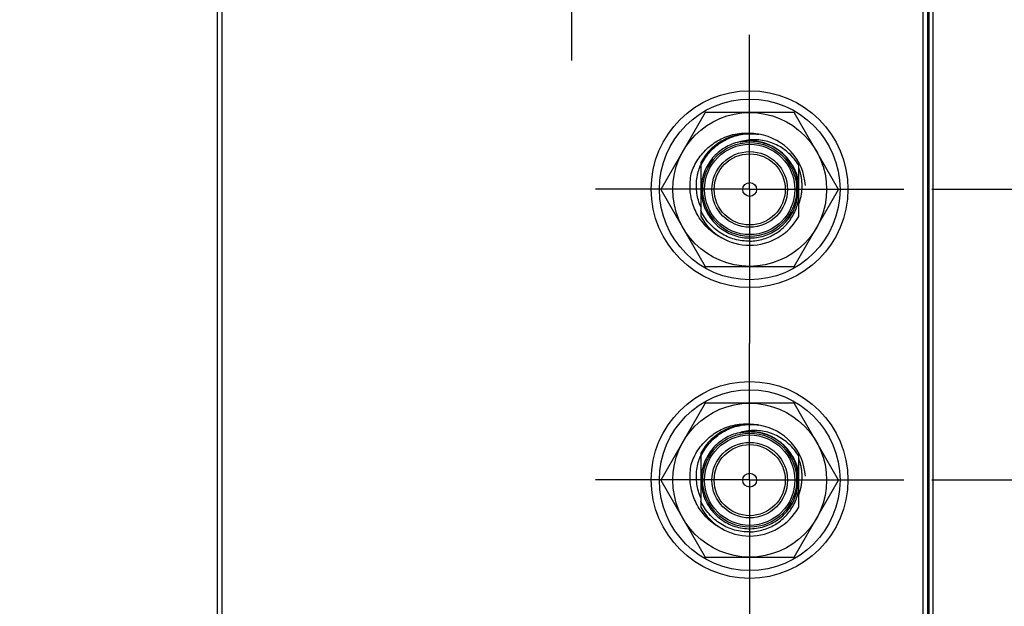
# Model space of a CAD drawing. Header units: inches. Extents: x 0.2 to 16.8, y 0.1 to 10.8.
# Tile 3 of 26: x 2.4 to 4.6, y 4.2 to 5.5. Entities that reach past the tile are written whole.
import ezdxf

# ---------------------------------------------------------------- set-up
doc = ezdxf.new("R2010")
doc.units = ezdxf.units.IN
doc.header["$LTSCALE"] = 0.935
doc.header["$MEASUREMENT"] = 0
doc.linetypes.add('CENTER', pattern=[0.6, 0.375, -0.075, 0.075, -0.075])
doc.layers.get('0').update_dxf_attribs({"linetype": 'CONTINUOUS'})
doc.layers.add('DEFAULT_1', color=7, linetype='CENTER')
doc.layers.add('DIMENSIONS', color=7, linetype='CONTINUOUS')
doc.styles.get("Standard").update_dxf_attribs({"font": 'txt', "width": 0.8})
doc.dimstyles.new('DIMSTYLE_1', dxfattribs={"dimtxt": 0.125, "dimasz": 0.18, "dimexe": 0.18, "dimexo": 0.0625, "dimgap": 0.09, "dimtad": 0, "dimtih": 1, "dimtoh": 1, "dimdec": 3, "dimzin": 4, "dimdsep": 46, "dimtxsty": 'STANDARD', "dimblk": '_FILLED', "dimblk1": '_FILLED', "dimblk2": '_FILLED', "dimcen": 0.09, "dimadec": 0, "dimazin": 0, "dimtp": 0.001, "dimtm": 0.001, "dimtfac": 1, "dimtdec": 3, "dimtofl": 0, "dimtmove": 0, "dimatfit": 3, "dimldrblk": '_FILLED', "dimfxl": 1, "dimtolj": 1, "dimtzin": 4, "dimarcsym": 0})

# ---------------------------------------------------------------- blocks, each defined once
blk = doc.blocks.new('*D13')
at = {"layer": 'DIMENSIONS', "color": 2, "linetype": 'CONTINUOUS'}
blk.add_line((4.4818, 5.1148), (5.152, 5.1148), dxfattribs=at)
at = {"layer": 'DIMENSIONS', "color": 2, "linetype": 'CONTINUOUS', "width": 0.8}
for s, p in [('2.379', (5.3145, 5.0523)), ('[', (5.9395, 5.0523)), ('60.42', (6.0395, 5.0523)), (']', (6.5395, 5.0523)), ('-', (5.2145, 5.0523))]:
    blk.add_text(s, height=0.125, dxfattribs=at).set_placement(p)
blk = doc.blocks.new('_FILLED')
at = {"color": 0, "linetype": 'BYBLOCK'}
blk.add_solid([(0, 0), (-1, 0.174), (-1, -0.174)], dxfattribs=at)
blk = doc.blocks.new('*D14')
at = {"layer": 'DIMENSIONS', "color": 2, "linetype": 'CONTINUOUS'}
blk.add_line((4.4818, 4.4648), (5.1894, 4.4648), dxfattribs=at)
at = {"layer": 'DIMENSIONS', "color": 2, "linetype": 'CONTINUOUS', "width": 0.8}
for s, p in [('[', (5.9769, 4.4023)), (']', (6.5769, 4.4023)), ('3.029', (5.3519, 4.4023)), ('76.93', (6.0769, 4.4023)), ('-', (5.2519, 4.4023))]:
    blk.add_text(s, height=0.125, dxfattribs=at).set_placement(p)
blk = doc.blocks.new('*D15')
at = {"layer": 'DIMENSIONS', "color": 2, "linetype": 'CONTINUOUS'}
blk.add_line((4.4818, 3.8148), (5.208, 3.8148), dxfattribs=at)
at = {"layer": 'DIMENSIONS', "color": 2, "linetype": 'CONTINUOUS', "width": 0.8}
for s, p in [('3.679', (5.3705, 3.7523)), ('[', (5.9955, 3.7523)), ('93.44', (6.0955, 3.7523)), (']', (6.5955, 3.7523)), ('-', (5.2705, 3.7523))]:
    blk.add_text(s, height=0.125, dxfattribs=at).set_placement(p)
blk = doc.blocks.new('*D16')
at = {"layer": 'DIMENSIONS', "color": 2, "linetype": 'CONTINUOUS'}
blk.add_line((2.8818, 2.6729), (2.1743, 2.6729), dxfattribs=at)
at = {"layer": 'DIMENSIONS', "color": 2, "linetype": 'CONTINUOUS', "width": 0.8}
for s, p in [('4.821', (0.6868, 2.6104)), ('[', (1.3118, 2.6104)), ('122.45', (1.4118, 2.6104)), (']', (2.0118, 2.6104)), ('-', (0.5868, 2.6104))]:
    blk.add_text(s, height=0.125, dxfattribs=at).set_placement(p)

msp = doc.modelspace()

# ---------------------------------------------------------------- linework, layer by layer
at = {"color": 7, "linetype": 'CONTINUOUS'}
for p, q in [((2.8843, 2.4779), (2.8843, 7.6156)), ((4.4723, 7.6156), (4.4723, 2.5506)), ((2.8943, 7.5816), (2.8943, 3.5116)), ((4.4623, 2.5766), (4.4623, 7.5816)), ((4.484, 7.2156), (4.484, 3.2156)), ((3.9752, 5.2863), (3.8759, 5.1143)), ((4.1738, 5.2863), (3.9752, 5.2863)), ((4.2731, 5.1143), (4.1738, 5.2863)), ((4.0745, 5.222), (4.0728, 5.2219)), ((3.965, 5.1746), (3.965, 5.054)), ((4.184, 5.054), (4.184, 5.1746)), ((3.8759, 5.1143), (3.9752, 4.9423)), ((4.1738, 4.9423), (4.2731, 5.1143)), ((3.9752, 4.9423), (4.1738, 4.9423)), ((3.9752, 4.6363), (3.8759, 4.4643)), ((4.1738, 4.6363), (3.9752, 4.6363)), ((4.2731, 4.4643), (4.1738, 4.6363)), ((4.0745, 4.572), (4.0728, 4.5719)), ((3.965, 4.5246), (3.965, 4.404)), ((4.184, 4.404), (4.184, 4.5246)), ((3.8759, 4.4643), (3.9752, 4.2923)), ((4.1738, 4.2923), (4.2731, 4.4643)), ((3.9752, 4.2923), (4.1738, 4.2923))]:
    msp.add_line(p, q, dxfattribs=at)
at = {"color": 9, "linetype": 'CONTINUOUS'}
for p, q in [((4.4753, 7.2156), (4.4753, 3.2156)), ((4.4839, 7.2156), (4.4839, 3.2156))]:
    msp.add_line(p, q, dxfattribs=at)
at = {"color": 7, "linetype": 'CONTINUOUS'}
for centre, radius in [((4.0743, 5.1148), 0.22), ((4.0745, 5.1143), 0.202), ((4.0745, 5.1143), 0.172), ((4.0745, 5.1143), 0.105), ((4.0745, 5.1143), 0.0845), ((4.0745, 5.1143), 0.0795), ((4.0745, 5.1143), 0.0155), ((4.0743, 4.4648), 0.22), ((4.0745, 4.4643), 0.202), ((4.0745, 4.4643), 0.172), ((4.0745, 4.4643), 0.105), ((4.0745, 4.4643), 0.0845), ((4.0745, 4.4643), 0.0795), ((4.0745, 4.4643), 0.0155)]:
    msp.add_circle(centre, radius, dxfattribs=at)
at = {"color": 9, "linetype": 'CONTINUOUS'}
for centre in [(4.0745, 5.1143), (4.0745, 4.4643)]:
    msp.add_circle(centre, 0.101, dxfattribs=at)
at = {"color": 7, "linetype": 'CONTINUOUS'}
for centre, start, end in [((4.0745, 5.1143), 81.1679, 151.1635), ((4.0745, 5.1143), 3.9814, 80.4922), ((4.0745, 5.1143), 208.8365, 331.1635), ((4.0745, 4.4643), 81.1679, 151.1635), ((4.0745, 4.4643), 3.9814, 80.4922), ((4.0745, 4.4643), 208.8365, 331.1635)]:
    msp.add_arc(centre, 0.125, start, end, dxfattribs=at)
for points, knots in [([(3.9448, 5.1536), (3.9469, 5.1591), (3.9517, 5.17), (3.9609, 5.1851), (3.972, 5.1988), (3.9846, 5.2108), (3.9989, 5.2211), (4.0148, 5.2296), (4.0324, 5.236), (4.0511, 5.2398), (4.0675, 5.2406), (4.0775, 5.2399), (4.0811, 5.2395)], [0, 0, 0, 0, 0.102064, 0.204538, 0.305672, 0.405341, 0.505469, 0.60861, 0.716592, 0.827543, 0.937734, 1, 1, 1, 1]), ([(3.965, 5.1667), (3.9674, 5.172), (3.973, 5.1823), (3.9835, 5.1965), (3.9959, 5.209), (4.01, 5.2196), (4.0256, 5.2281), (4.0422, 5.2343), (4.0596, 5.2381), (4.0774, 5.2393), (4.0893, 5.2385), (4.0952, 5.2376)], [0, 0, 0, 0, 0.110034, 0.220342, 0.330921, 0.441769, 0.552888, 0.664281, 0.775947, 0.887876, 1, 1, 1, 1]), ([(4.0728, 5.2219), (4.0723, 5.2219), (4.0714, 5.2219), (4.07, 5.2219), (4.0687, 5.2218), (4.0675, 5.2217), (4.0664, 5.2217), (4.0653, 5.2216), (4.0644, 5.2215), (4.0635, 5.2214), (4.0628, 5.2214), (4.062, 5.2213), (4.0614, 5.2212), (4.0608, 5.2212), (4.0603, 5.2211), (4.0598, 5.2211), (4.0594, 5.221), (4.059, 5.221), (4.0586, 5.2209), (4.0583, 5.2209), (4.058, 5.2208), (4.0578, 5.2208), (4.0575, 5.2208), (4.0573, 5.2207), (4.057, 5.2207), (4.0568, 5.2207), (4.0566, 5.2207), (4.0564, 5.2206), (4.0562, 5.2206), (4.056, 5.2206), (4.0558, 5.2206), (4.0556, 5.2205), (4.0554, 5.2205), (4.0552, 5.2205), (4.0551, 5.2205), (4.0549, 5.2205), (4.0548, 5.2204), (4.0546, 5.2204), (4.0545, 5.2204), (4.0543, 5.2204), (4.0542, 5.2204), (4.0541, 5.2204), (4.054, 5.2203), (4.0538, 5.2203), (4.0537, 5.2203), (4.0536, 5.2203), (4.0535, 5.2203), (4.0534, 5.2203), (4.0533, 5.2203), (4.0532, 5.2203), (4.0531, 5.2203), (4.053, 5.2203), (4.053, 5.2203), (4.0529, 5.2203), (4.0528, 5.2203), (4.0528, 5.2204), (4.0528, 5.2204), (4.0529, 5.2204), (4.0529, 5.2205), (4.053, 5.2205), (4.0531, 5.2206), (4.0532, 5.2206), (4.0532, 5.2206), (4.0533, 5.2206), (4.0533, 5.2207), (4.0534, 5.2207), (4.0534, 5.2207), (4.0535, 5.2207), (4.0535, 5.2207), (4.0536, 5.2208), (4.0536, 5.2208), (4.0537, 5.2208), (4.0537, 5.2208), (4.0538, 5.2208), (4.0538, 5.2208), (4.0539, 5.2209), (4.0539, 5.2209), (4.054, 5.2209), (4.0541, 5.2209), (4.0542, 5.221), (4.0543, 5.221), (4.0544, 5.221), (4.0546, 5.2211), (4.0547, 5.2211), (4.0548, 5.2211), (4.0549, 5.2212)], [0, 0, 0, 0, 0.063896, 0.126964, 0.185378, 0.239361, 0.289127, 0.334885, 0.376846, 0.415223, 0.45023, 0.482081, 0.510992, 0.537178, 0.560853, 0.582233, 0.601533, 0.618968, 0.634753, 0.649103, 0.662232, 0.674356, 0.685688, 0.696447, 0.706823, 0.716902, 0.726681, 0.736159, 0.745338, 0.75422, 0.762807, 0.771103, 0.779112, 0.78684, 0.794293, 0.801478, 0.808402, 0.815072, 0.821498, 0.827687, 0.833648, 0.839388, 0.844916, 0.850239, 0.855365, 0.860301, 0.865053, 0.869627, 0.874029, 0.878261, 0.882327, 0.886237, 0.88992, 0.893271, 0.896178, 0.898271, 0.900658, 0.903697, 0.907168, 0.910954, 0.914838, 0.918519, 0.921798, 0.924735, 0.927384, 0.929797, 0.932025, 0.934119, 0.936132, 0.938115, 0.940121, 0.942201, 0.94441, 0.946798, 0.949419, 0.952325, 0.955568, 0.959201, 0.963277, 0.967848, 0.972968, 0.97869, 0.985066, 0.992152, 1, 1, 1, 1]), ([(4.184, 5.1685), (4.181, 5.1734), (4.1744, 5.1828), (4.1626, 5.1952), (4.1492, 5.2058), (4.1346, 5.2142), (4.1191, 5.2204), (4.103, 5.2243), (4.0867, 5.2257), (4.0705, 5.2248), (4.06, 5.2226), (4.0549, 5.2212)], [0, 0, 0, 0, 0.115442, 0.22982, 0.343123, 0.455349, 0.566493, 0.676547, 0.785501, 0.893339, 1, 1, 1, 1]), ([(4.136, 5.2039), (4.1315, 5.2068), (4.1221, 5.212), (4.107, 5.2177), (4.091, 5.2212), (4.08, 5.222), (4.0745, 5.222)], [0, 0, 0, 0, 0.2473, 0.494927, 0.745642, 1, 1, 1, 1]), ([(4.1738, 5.1618), (4.1719, 5.1657), (4.1672, 5.1737), (4.1585, 5.1849), (4.148, 5.1953), (4.1401, 5.2012), (4.136, 5.2039)], [0, 0, 0, 0, 0.225695, 0.486354, 0.744517, 1, 1, 1, 1]), ([(4.0062, 5.0089), (4.0049, 5.0097), (3.9982, 5.0136), (3.9866, 5.022), (3.9729, 5.0354), (3.9615, 5.0505), (3.9527, 5.0667), (3.9464, 5.0833), (3.9424, 5.1005), (3.9407, 5.1181), (3.9414, 5.136), (3.9434, 5.1478), (3.9448, 5.1536)], [0, 0, 0, 0, 0.026471, 0.139212, 0.253478, 0.366509, 0.474717, 0.579415, 0.68289, 0.787425, 0.893665, 1, 1, 1, 1]), ([(3.965, 5.075), (3.9629, 5.0798), (3.9593, 5.0899), (3.956, 5.1056), (3.9549, 5.1218), (3.956, 5.138), (3.9591, 5.1532), (3.9623, 5.1628), (3.964, 5.1671)], [0, 0, 0, 0, 0.167965, 0.33785, 0.509132, 0.680735, 0.853358, 1, 1, 1, 1]), ([(4.184, 5.1318), (4.1831, 5.1367), (4.1806, 5.1464), (4.1766, 5.1562), (4.1741, 5.1613), (4.1738, 5.1618)], [0, 0, 0, 0, 0.470251, 0.937438, 1, 1, 1, 1]), ([(4.184, 5.162), (4.185, 5.1593), (4.1867, 5.154), (4.1887, 5.1458), (4.1901, 5.1375), (4.1909, 5.1291), (4.1911, 5.1205), (4.1907, 5.1117), (4.1895, 5.1024), (4.1874, 5.0925), (4.1853, 5.0858), (4.184, 5.0823)], [0, 0, 0, 0, 0.103629, 0.207463, 0.311219, 0.414754, 0.518801, 0.626254, 0.739985, 0.863527, 1, 1, 1, 1]), ([(4.0745, 4.9986), (4.0797, 4.9987), (4.0902, 4.9997), (4.1056, 5.0033), (4.1203, 5.0089), (4.134, 5.0165), (4.1465, 5.0257), (4.1576, 5.0366), (4.1671, 5.0488), (4.1748, 5.0622), (4.1806, 5.0764), (4.1831, 5.0862), (4.184, 5.0912)], [0, 0, 0, 0, 0.100923, 0.202783, 0.304613, 0.405227, 0.504889, 0.604626, 0.704471, 0.803538, 0.901672, 1, 1, 1, 1]), ([(4.0745, 4.9986), (4.0689, 4.9985), (4.0575, 4.999), (4.0407, 5.0024), (4.0246, 5.0081), (4.0094, 5.0162), (3.9956, 5.0264), (3.9833, 5.0385), (3.9729, 5.0523), (3.9674, 5.0625), (3.965, 5.0677)], [0, 0, 0, 0, 0.123849, 0.248029, 0.37254, 0.497377, 0.62254, 0.748034, 0.873855, 1, 1, 1, 1]), ([(3.9448, 4.5036), (3.9469, 4.5091), (3.9517, 4.52), (3.9609, 4.5351), (3.972, 4.5488), (3.9846, 4.5608), (3.9989, 4.5711), (4.0148, 4.5796), (4.0324, 4.586), (4.0511, 4.5898), (4.0675, 4.5906), (4.0775, 4.5899), (4.0811, 4.5895)], [0, 0, 0, 0, 0.102064, 0.204538, 0.305672, 0.405341, 0.505469, 0.60861, 0.716592, 0.827543, 0.937734, 1, 1, 1, 1]), ([(3.965, 4.5167), (3.9674, 4.522), (3.973, 4.5323), (3.9835, 4.5465), (3.9959, 4.559), (4.01, 4.5696), (4.0256, 4.5781), (4.0422, 4.5843), (4.0596, 4.5881), (4.0774, 4.5893), (4.0893, 4.5885), (4.0952, 4.5876)], [0, 0, 0, 0, 0.110034, 0.220342, 0.330921, 0.441769, 0.552888, 0.664281, 0.775947, 0.887876, 1, 1, 1, 1]), ([(4.0728, 4.5719), (4.0723, 4.5719), (4.0714, 4.5719), (4.07, 4.5719), (4.0687, 4.5718), (4.0675, 4.5717), (4.0664, 4.5717), (4.0653, 4.5716), (4.0644, 4.5715), (4.0635, 4.5714), (4.0628, 4.5714), (4.062, 4.5713), (4.0614, 4.5712), (4.0608, 4.5712), (4.0603, 4.5711), (4.0598, 4.5711), (4.0594, 4.571), (4.059, 4.571), (4.0586, 4.5709), (4.0583, 4.5709), (4.058, 4.5708), (4.0578, 4.5708), (4.0575, 4.5708), (4.0573, 4.5707), (4.057, 4.5707), (4.0568, 4.5707), (4.0566, 4.5707), (4.0564, 4.5706), (4.0562, 4.5706), (4.056, 4.5706), (4.0558, 4.5706), (4.0556, 4.5705), (4.0554, 4.5705), (4.0552, 4.5705), (4.0551, 4.5705), (4.0549, 4.5705), (4.0548, 4.5704), (4.0546, 4.5704), (4.0545, 4.5704), (4.0543, 4.5704), (4.0542, 4.5704), (4.0541, 4.5704), (4.054, 4.5703), (4.0538, 4.5703), (4.0537, 4.5703), (4.0536, 4.5703), (4.0535, 4.5703), (4.0534, 4.5703), (4.0533, 4.5703), (4.0532, 4.5703), (4.0531, 4.5703), (4.053, 4.5703), (4.053, 4.5703), (4.0529, 4.5703), (4.0528, 4.5703), (4.0528, 4.5704), (4.0528, 4.5704), (4.0529, 4.5704), (4.0529, 4.5705), (4.053, 4.5705), (4.0531, 4.5706), (4.0532, 4.5706), (4.0532, 4.5706), (4.0533, 4.5706), (4.0533, 4.5707), (4.0534, 4.5707), (4.0534, 4.5707), (4.0535, 4.5707), (4.0535, 4.5707), (4.0536, 4.5708), (4.0536, 4.5708), (4.0537, 4.5708), (4.0537, 4.5708), (4.0538, 4.5708), (4.0538, 4.5708), (4.0539, 4.5709), (4.0539, 4.5709), (4.054, 4.5709), (4.0541, 4.5709), (4.0542, 4.571), (4.0543, 4.571), (4.0544, 4.571), (4.0546, 4.5711), (4.0547, 4.5711), (4.0548, 4.5711), (4.0549, 4.5712)], [0, 0, 0, 0, 0.063896, 0.126964, 0.185378, 0.239361, 0.289127, 0.334885, 0.376846, 0.415223, 0.45023, 0.482081, 0.510992, 0.537178, 0.560853, 0.582233, 0.601533, 0.618968, 0.634753, 0.649103, 0.662232, 0.674356, 0.685688, 0.696447, 0.706823, 0.716902, 0.726681, 0.736159, 0.745338, 0.75422, 0.762807, 0.771103, 0.779112, 0.78684, 0.794293, 0.801478, 0.808402, 0.815072, 0.821498, 0.827687, 0.833648, 0.839388, 0.844916, 0.850239, 0.855365, 0.860301, 0.865053, 0.869627, 0.874029, 0.878261, 0.882327, 0.886237, 0.88992, 0.893271, 0.896178, 0.898271, 0.900658, 0.903697, 0.907168, 0.910954, 0.914838, 0.918519, 0.921798, 0.924735, 0.927384, 0.929797, 0.932025, 0.934119, 0.936132, 0.938115, 0.940121, 0.942201, 0.94441, 0.946798, 0.949419, 0.952325, 0.955568, 0.959201, 0.963277, 0.967848, 0.972968, 0.97869, 0.985066, 0.992152, 1, 1, 1, 1]), ([(4.184, 4.5185), (4.181, 4.5234), (4.1744, 4.5328), (4.1626, 4.5452), (4.1492, 4.5558), (4.1346, 4.5642), (4.1191, 4.5704), (4.103, 4.5743), (4.0867, 4.5757), (4.0705, 4.5748), (4.06, 4.5726), (4.0549, 4.5712)], [0, 0, 0, 0, 0.115442, 0.22982, 0.343123, 0.455349, 0.566493, 0.676547, 0.785501, 0.893339, 1, 1, 1, 1]), ([(4.136, 4.5539), (4.1315, 4.5568), (4.1221, 4.562), (4.107, 4.5677), (4.091, 4.5712), (4.08, 4.572), (4.0745, 4.572)], [0, 0, 0, 0, 0.2473, 0.494927, 0.745642, 1, 1, 1, 1]), ([(4.1738, 4.5118), (4.1719, 4.5157), (4.1672, 4.5237), (4.1585, 4.5349), (4.148, 4.5453), (4.1401, 4.5512), (4.136, 4.5539)], [0, 0, 0, 0, 0.225695, 0.486354, 0.744517, 1, 1, 1, 1]), ([(3.965, 4.425), (3.9629, 4.4298), (3.9593, 4.4399), (3.956, 4.4556), (3.9549, 4.4718), (3.956, 4.488), (3.9591, 4.5032), (3.9623, 4.5128), (3.964, 4.5171)], [0, 0, 0, 0, 0.167965, 0.33785, 0.509132, 0.680735, 0.853358, 1, 1, 1, 1]), ([(4.0062, 4.3589), (4.0049, 4.3597), (3.9982, 4.3636), (3.9866, 4.372), (3.9729, 4.3854), (3.9615, 4.4005), (3.9527, 4.4167), (3.9464, 4.4333), (3.9424, 4.4505), (3.9407, 4.4681), (3.9414, 4.486), (3.9434, 4.4978), (3.9448, 4.5036)], [0, 0, 0, 0, 0.026471, 0.139212, 0.253478, 0.366509, 0.474717, 0.579415, 0.68289, 0.787425, 0.893665, 1, 1, 1, 1]), ([(4.184, 4.4818), (4.1831, 4.4867), (4.1806, 4.4964), (4.1766, 4.5062), (4.1741, 4.5113), (4.1738, 4.5118)], [0, 0, 0, 0, 0.470251, 0.937438, 1, 1, 1, 1]), ([(4.184, 4.512), (4.185, 4.5093), (4.1867, 4.504), (4.1887, 4.4958), (4.1901, 4.4875), (4.1909, 4.4791), (4.1911, 4.4705), (4.1907, 4.4617), (4.1895, 4.4524), (4.1874, 4.4425), (4.1853, 4.4358), (4.184, 4.4323)], [0, 0, 0, 0, 0.103629, 0.207463, 0.311219, 0.414754, 0.518801, 0.626254, 0.739985, 0.863527, 1, 1, 1, 1]), ([(4.0745, 4.3486), (4.0797, 4.3487), (4.0902, 4.3497), (4.1056, 4.3533), (4.1203, 4.3589), (4.134, 4.3665), (4.1465, 4.3757), (4.1576, 4.3866), (4.1671, 4.3988), (4.1748, 4.4122), (4.1806, 4.4264), (4.1831, 4.4362), (4.184, 4.4412)], [0, 0, 0, 0, 0.100923, 0.202783, 0.304613, 0.405227, 0.504889, 0.604626, 0.704471, 0.803538, 0.901672, 1, 1, 1, 1]), ([(4.0745, 4.3486), (4.0689, 4.3485), (4.0575, 4.349), (4.0407, 4.3524), (4.0246, 4.3581), (4.0094, 4.3662), (3.9956, 4.3764), (3.9833, 4.3885), (3.9729, 4.4023), (3.9674, 4.4125), (3.965, 4.4177)], [0, 0, 0, 0, 0.123849, 0.248029, 0.37254, 0.497377, 0.62254, 0.748034, 0.873855, 1, 1, 1, 1])]:
    msp.add_open_spline(points, degree=3, knots=knots, dxfattribs=at)
at = {"color": 9, "linetype": 'CONTINUOUS'}
for points, knots in [([(4.136, 5.2039), (4.1348, 5.2047), (4.1286, 5.2088), (4.1168, 5.2149), (4.0999, 5.2205), (4.0823, 5.2232), (4.0645, 5.223), (4.0469, 5.2199), (4.0301, 5.214), (4.0145, 5.2054), (4.0005, 5.1945), (3.9884, 5.1814), (3.9787, 5.1665), (3.9715, 5.1502), (3.967, 5.1329), (3.9654, 5.1152), (3.9667, 5.0974), (3.9709, 5.0801), (3.9779, 5.0637), (3.9874, 5.0487), (3.9992, 5.0354), (4.0131, 5.0242), (4.0286, 5.0154), (4.0453, 5.0092), (4.0627, 5.0059), (4.0805, 5.0054), (4.0982, 5.0078), (4.1152, 5.0131), (4.1311, 5.0211), (4.1455, 5.0315), (4.1581, 5.0442), (4.1684, 5.0587), (4.1762, 5.0747), (4.1813, 5.0918), (4.1835, 5.1094), (4.1828, 5.1272), (4.1793, 5.1447), (4.173, 5.1613), (4.164, 5.1767), (4.1527, 5.1904), (4.1416, 5.2001), (4.1344, 5.205), (4.132, 5.2065)], [0, 0, 0, 0, 0.00645, 0.032273, 0.058096, 0.083919, 0.109742, 0.135565, 0.161389, 0.187212, 0.213035, 0.238858, 0.264681, 0.290504, 0.316327, 0.34215, 0.367973, 0.393796, 0.419619, 0.445442, 0.471265, 0.497089, 0.522912, 0.548735, 0.574558, 0.600381, 0.626204, 0.652027, 0.67785, 0.703673, 0.729496, 0.755319, 0.781142, 0.806966, 0.832789, 0.858612, 0.884435, 0.910258, 0.936081, 0.961904, 0.987727, 1, 1, 1, 1]), ([(4.0746, 5.223), (4.0712, 5.223), (4.0619, 5.2225), (4.0469, 5.2199), (4.0301, 5.214), (4.0145, 5.2054), (4.0005, 5.1945), (3.9884, 5.1814), (3.9787, 5.1665), (3.9715, 5.1502), (3.967, 5.1329), (3.9654, 5.1152), (3.9667, 5.0974), (3.9709, 5.0801), (3.9779, 5.0637), (3.9874, 5.0487), (3.9992, 5.0354), (4.0131, 5.0242), (4.0286, 5.0154), (4.0453, 5.0092), (4.0627, 5.0059), (4.0805, 5.0054), (4.0982, 5.0078), (4.1152, 5.0131), (4.1311, 5.0211), (4.1455, 5.0315), (4.1581, 5.0442), (4.1684, 5.0587), (4.1762, 5.0747), (4.1813, 5.0918), (4.1835, 5.1094), (4.1828, 5.1272), (4.1793, 5.1447), (4.173, 5.1613), (4.164, 5.1767), (4.1527, 5.1904), (4.1416, 5.2001), (4.1344, 5.205), (4.132, 5.2065)], [0, 0, 0, 0, 0.016213, 0.044749, 0.073285, 0.101821, 0.130357, 0.158893, 0.187429, 0.215965, 0.244501, 0.273037, 0.301573, 0.330109, 0.358645, 0.387181, 0.415717, 0.444253, 0.472789, 0.501325, 0.529861, 0.558397, 0.586933, 0.61547, 0.644006, 0.672542, 0.701078, 0.729614, 0.75815, 0.786686, 0.815222, 0.843758, 0.872294, 0.90083, 0.929366, 0.957902, 0.986438, 1, 1, 1, 1]), ([(4.0746, 5.223), (4.0712, 5.223), (4.0619, 5.2225), (4.0469, 5.2199), (4.0301, 5.214), (4.0145, 5.2054), (4.0005, 5.1945), (3.9884, 5.1814), (3.9787, 5.1665), (3.9715, 5.1502), (3.967, 5.1329), (3.9654, 5.1152), (3.9667, 5.0974), (3.9709, 5.0801), (3.9779, 5.0637), (3.9874, 5.0487), (3.9992, 5.0354), (4.0131, 5.0242), (4.0286, 5.0154), (4.0453, 5.0092), (4.0627, 5.0059), (4.0805, 5.0054), (4.0982, 5.0078), (4.1152, 5.0131), (4.1311, 5.0211), (4.1455, 5.0315), (4.1581, 5.0442), (4.1684, 5.0587), (4.1762, 5.0747), (4.1813, 5.0918), (4.1835, 5.1094), (4.1828, 5.1272), (4.1793, 5.1447), (4.173, 5.1613), (4.164, 5.1767), (4.1527, 5.1904), (4.1393, 5.2021), (4.1241, 5.2115), (4.1076, 5.2183), (4.0903, 5.2223), (4.0725, 5.2234), (4.0607, 5.2222), (4.0549, 5.2212)], [0, 0, 0, 0, 0.014359, 0.039632, 0.064905, 0.090178, 0.115451, 0.140723, 0.165996, 0.191269, 0.216542, 0.241815, 0.267088, 0.29236, 0.317633, 0.342906, 0.368179, 0.393452, 0.418725, 0.443997, 0.46927, 0.494543, 0.519816, 0.545089, 0.570362, 0.595635, 0.620907, 0.64618, 0.671453, 0.696726, 0.721999, 0.747272, 0.772544, 0.797817, 0.82309, 0.848363, 0.873636, 0.898909, 0.924181, 0.949454, 0.974727, 1, 1, 1, 1]), ([(4.136, 4.5539), (4.1348, 4.5547), (4.1286, 4.5588), (4.1168, 4.5649), (4.0999, 4.5705), (4.0823, 4.5732), (4.0645, 4.573), (4.0469, 4.5699), (4.0301, 4.564), (4.0145, 4.5554), (4.0005, 4.5445), (3.9884, 4.5314), (3.9787, 4.5165), (3.9715, 4.5002), (3.967, 4.4829), (3.9654, 4.4652), (3.9667, 4.4474), (3.9709, 4.4301), (3.9779, 4.4137), (3.9874, 4.3987), (3.9992, 4.3854), (4.0131, 4.3742), (4.0286, 4.3654), (4.0453, 4.3592), (4.0627, 4.3559), (4.0805, 4.3554), (4.0982, 4.3578), (4.1152, 4.3631), (4.1311, 4.3711), (4.1455, 4.3815), (4.1581, 4.3942), (4.1684, 4.4087), (4.1762, 4.4247), (4.1813, 4.4418), (4.1835, 4.4594), (4.1828, 4.4772), (4.1793, 4.4947), (4.173, 4.5113), (4.164, 4.5267), (4.1527, 4.5404), (4.1416, 4.5501), (4.1344, 4.555), (4.132, 4.5565)], [0, 0, 0, 0, 0.00645, 0.032273, 0.058096, 0.083919, 0.109742, 0.135565, 0.161389, 0.187212, 0.213035, 0.238858, 0.264681, 0.290504, 0.316327, 0.34215, 0.367973, 0.393796, 0.419619, 0.445442, 0.471265, 0.497089, 0.522912, 0.548735, 0.574558, 0.600381, 0.626204, 0.652027, 0.67785, 0.703673, 0.729496, 0.755319, 0.781142, 0.806966, 0.832789, 0.858612, 0.884435, 0.910258, 0.936081, 0.961904, 0.987727, 1, 1, 1, 1]), ([(4.0746, 4.573), (4.0712, 4.573), (4.0619, 4.5725), (4.0469, 4.5699), (4.0301, 4.564), (4.0145, 4.5554), (4.0005, 4.5445), (3.9884, 4.5314), (3.9787, 4.5165), (3.9715, 4.5002), (3.967, 4.4829), (3.9654, 4.4652), (3.9667, 4.4474), (3.9709, 4.4301), (3.9779, 4.4137), (3.9874, 4.3987), (3.9992, 4.3854), (4.0131, 4.3742), (4.0286, 4.3654), (4.0453, 4.3592), (4.0627, 4.3559), (4.0805, 4.3554), (4.0982, 4.3578), (4.1152, 4.3631), (4.1311, 4.3711), (4.1455, 4.3815), (4.1581, 4.3942), (4.1684, 4.4087), (4.1762, 4.4247), (4.1813, 4.4418), (4.1835, 4.4594), (4.1828, 4.4772), (4.1793, 4.4947), (4.173, 4.5113), (4.164, 4.5267), (4.1527, 4.5404), (4.1416, 4.5501), (4.1344, 4.555), (4.132, 4.5565)], [0, 0, 0, 0, 0.016213, 0.044749, 0.073285, 0.101821, 0.130357, 0.158893, 0.187429, 0.215965, 0.244501, 0.273037, 0.301573, 0.330109, 0.358645, 0.387181, 0.415717, 0.444253, 0.472789, 0.501325, 0.529861, 0.558397, 0.586933, 0.61547, 0.644006, 0.672542, 0.701078, 0.729614, 0.75815, 0.786686, 0.815222, 0.843758, 0.872294, 0.90083, 0.929366, 0.957902, 0.986438, 1, 1, 1, 1]), ([(4.0746, 4.573), (4.0712, 4.573), (4.0619, 4.5725), (4.0469, 4.5699), (4.0301, 4.564), (4.0145, 4.5554), (4.0005, 4.5445), (3.9884, 4.5314), (3.9787, 4.5165), (3.9715, 4.5002), (3.967, 4.4829), (3.9654, 4.4652), (3.9667, 4.4474), (3.9709, 4.4301), (3.9779, 4.4137), (3.9874, 4.3987), (3.9992, 4.3854), (4.0131, 4.3742), (4.0286, 4.3654), (4.0453, 4.3592), (4.0627, 4.3559), (4.0805, 4.3554), (4.0982, 4.3578), (4.1152, 4.3631), (4.1311, 4.3711), (4.1455, 4.3815), (4.1581, 4.3942), (4.1684, 4.4087), (4.1762, 4.4247), (4.1813, 4.4418), (4.1835, 4.4594), (4.1828, 4.4772), (4.1793, 4.4947), (4.173, 4.5113), (4.164, 4.5267), (4.1527, 4.5404), (4.1393, 4.5521), (4.1241, 4.5615), (4.1076, 4.5683), (4.0903, 4.5723), (4.0725, 4.5734), (4.0607, 4.5722), (4.0549, 4.5712)], [0, 0, 0, 0, 0.014359, 0.039632, 0.064905, 0.090178, 0.115451, 0.140723, 0.165996, 0.191269, 0.216542, 0.241815, 0.267088, 0.29236, 0.317633, 0.342906, 0.368179, 0.393452, 0.418725, 0.443997, 0.46927, 0.494543, 0.519816, 0.545089, 0.570362, 0.595635, 0.620907, 0.64618, 0.671453, 0.696726, 0.721999, 0.747272, 0.772544, 0.797817, 0.82309, 0.848363, 0.873636, 0.898909, 0.924181, 0.949454, 0.974727, 1, 1, 1, 1])]:
    msp.add_open_spline(points, degree=3, knots=knots, dxfattribs=at)
at = {"color": 7, "linetype": 'CONTINUOUS'}
for points in [[(4.0811, 5.2395), (4.0819, 5.2394), (4.0827, 5.2393), (4.0835, 5.2392)], [(3.964, 5.1671), (3.9644, 5.1679), (3.9647, 5.1686), (3.965, 5.1694)], [(4.0153, 5.0043), (4.0122, 5.0057), (4.0092, 5.0073), (4.0062, 5.0089)], [(4.0811, 4.5895), (4.0819, 4.5894), (4.0827, 4.5893), (4.0835, 4.5892)], [(3.964, 4.5171), (3.9644, 4.5179), (3.9647, 4.5186), (3.965, 4.5194)], [(4.0153, 4.3543), (4.0122, 4.3557), (4.0092, 4.3573), (4.0062, 4.3589)]]:
    msp.add_open_spline(points, degree=3, dxfattribs=at)
at = {"layer": 'DEFAULT_1', "color": 7, "linetype": 'CENTER'}
for p, q in [((3.6763, 5.7476), (3.6763, 5.4026)), ((4.0743, 5.1148), (4.0743, 5.4598)), ((4.0743, 5.1148), (3.7293, 5.1148)), ((4.0743, 5.1148), (4.4193, 5.1148)), ((4.0743, 5.1148), (4.0743, 4.7698)), ((4.0743, 4.4648), (4.0743, 4.7698)), ((4.0743, 4.4648), (3.7293, 4.4648)), ((4.0743, 4.4648), (4.4193, 4.4648)), ((4.0743, 4.4648), (4.0743, 4.1198))]:
    msp.add_line(p, q, dxfattribs=at)

# ---------------------------------------------------------------- dimensions: what is measured, and where the dimension line sits
at = {"layer": 'DIMENSIONS', "color": 2, "linetype": 'CONTINUOUS'}
for feature_location, offset, origin, picture, middle in [((2.8818, 2.6729), (-0.7075, 0), (2.9348, 7.4936), '*D16', (1.3493, 2.6729)), ((4.4818, 5.1148), (0.6702, 0), (3.1783, 7.4936), '*D13', (5.927, 5.1148)), ((4.4818, 4.4648), (0.7075, 0), (3.1783, 7.4936), '*D14', (5.9644, 4.4648)), ((4.4818, 3.8148), (0.7262, 0), (3.1783, 7.4936), '*D15', (5.983, 3.8148))]:
    dim = msp.add_ordinate_dim(feature_location=feature_location, offset=offset, dtype=0, origin=origin, text='-<>', dimstyle='DIMSTYLE_1', dxfattribs=at)
    dim.commit()
    dim.dimension.update_dxf_attribs({"geometry": picture, "text_midpoint": middle})

doc.saveas('drawing.dxf')
